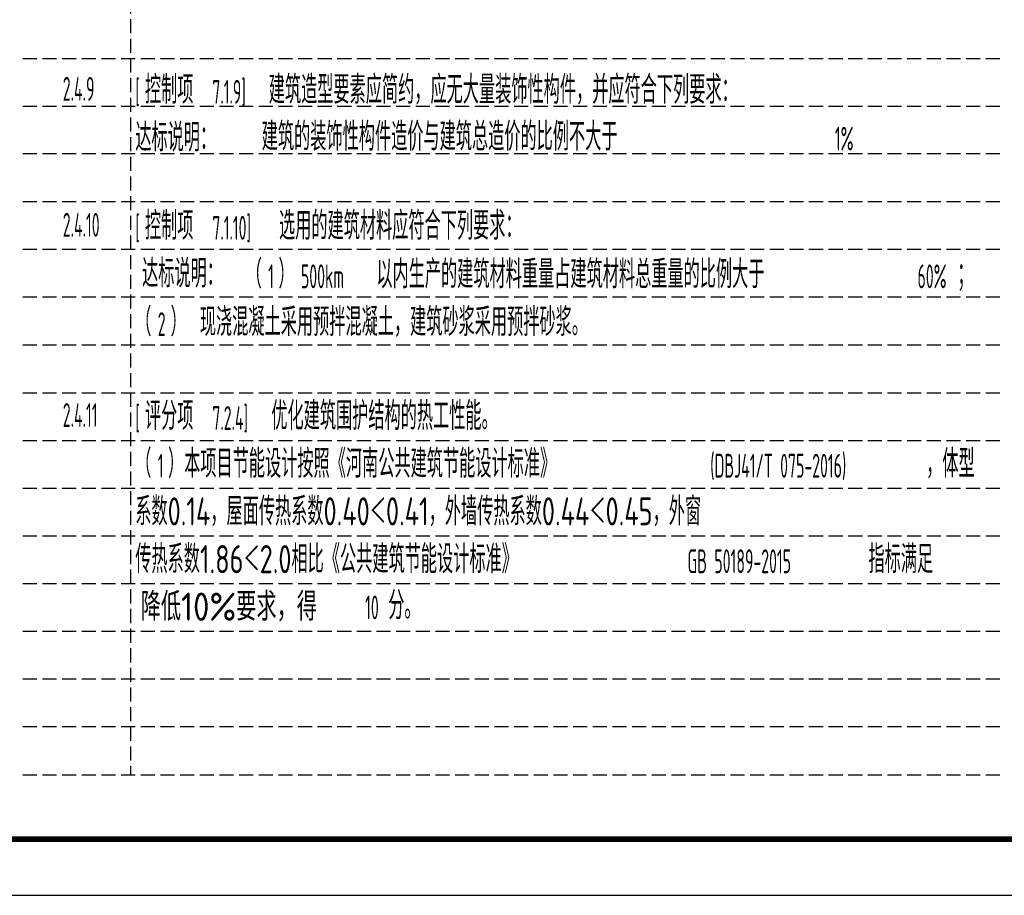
# Model space of a CAD drawing. Extents: x 1109697 to 1467097, y -139975 to 53891.
# Tile 96 of 256: x 1253382 to 1270916, y -139975 to -124388. Entities that reach past the tile are written whole.
import ezdxf

# ---------------------------------------------------------------- set-up
doc = ezdxf.new("R2010")
doc.units = 0
doc.header["$LTSCALE"] = 1000
doc.header["$MEASUREMENT"] = 0
doc.linetypes.add('DASH', pattern=[0.35, 0.25, -0.1])
doc.layers.add('0稿纸', color=2, linetype='DASH', plot=False)
doc.layers.add('PUB_TEXT', color=7, linetype='Continuous')
doc.layers.add('PUB_TITLE', color=4, linetype='Continuous')
doc.styles.get("Standard").update_dxf_attribs({"font": 'gbenor.shx', "bigfont": 'gbcbig.shx'})

msp = doc.modelspace()

# ---------------------------------------------------------------- linework, layer by layer
at = {"layer": '0稿纸'}
for p, q in [((1255354, -83428, 0), (1255354, -137828, 0)), ((1253438, -125078, 0), (1270838, -125078, 0)), ((1253438, -125928, 0), (1270838, -125928, 0)), ((1270838, -126778, 0), (1253438, -126778, 0)), ((1270838, -127628, 0), (1253438, -127628, 0)), ((1270838, -128478, 0), (1253438, -128478, 0)), ((1270838, -129328, 0), (1253438, -129328, 0)), ((1253438, -130178, 0), (1270838, -130178, 0)), ((1253438, -131028, 0), (1270838, -131028, 0)), ((1253438, -131878, 0), (1270838, -131878, 0)), ((1253438, -132728, 0), (1270838, -132728, 0)), ((1253438, -133578, 0), (1270838, -133578, 0)), ((1270838, -134428, 0), (1253438, -134428, 0)), ((1270838, -135278, 0), (1253438, -135278, 0)), ((1270838, -136128, 0), (1253438, -136128, 0)), ((1270838, -136978, 0), (1253438, -136978, 0)), ((1253438, -137828, 0), (1270838, -137828, 0))]:
    msp.add_line(p, q, dxfattribs=at)
at = {"layer": 'PUB_TITLE'}
msp.add_lwpolyline([(1193797, -139975), (1277897, -139975), (1277897, -80575), (1193797, -80575)], close=True, dxfattribs=at)
at = {"layer": 'PUB_TITLE', "const_width": 100}
msp.add_lwpolyline([(1196297, -138975), (1276897, -138975), (1276897, -81575), (1196297, -81575)], close=True, dxfattribs=at)

# ---------------------------------------------------------------- texts
at = {"color": 18, "true_color": 0x000000, "insert": (1255536, -134587), "char_height": 500, "width": 3617.17, "attachment_point": 1}
msp.add_mtext('降低10%要求，得', dxfattribs=at)
at = {"layer": 'PUB_TEXT', "color": 18, "true_color": 0x000000, "width": 0.8}
for s, p in [('96路、206路、V16路、大数据产业园专线、伊滨环线等多条公交线路经过，得', (1237232, -125034, 0)), ('）项目场地西侧和东侧设有场地公园，距离分别为得10.6m和12.7m，得', (1237623, -135230, 0))]:
    msp.add_text(s, height=500, dxfattribs=at).set_placement(p)
at = {"layer": 'PUB_TEXT'}
for s, height, width, p in [('控制项', 500, 0.8, (1255612, -125884, 0)), ('建筑造型要素应简约，应无大量装饰性构件，并应符合下列要求：', 500, 0.8, (1257817, -125884, 0)), ('2.4.9', 425, 0.564706, (1254149, -125831, 0)), ('[', 425, 0.564706, (1255440, -125884, 0)), ('7.1.9]', 425, 0.564706, (1256812, -125884, 0)), ('达标说明：', 500, 0.8, (1255440, -126734, 0)), ('建筑的装饰性构件造价与建筑总造价的比例不大于', 500, 0.8, (1257692, -126718, 0)), ('1%%%', 425, 0.564706, (1267899, -126718, 0)), ('）建筑室内公共区域、室外公共活动场地及道路均满足无障碍设计要求，得', 500, 0.8, (1237623, -127584, 0)), ('2.4.10', 425, 0.564706, (1254149, -128252, 0)), ('控制项', 500, 0.8, (1255612, -128305, 0)), ('选用的建筑材料应符合下列要求：', 500, 0.8, (1258000, -128305, 0)), ('[', 425, 0.564706, (1255440, -128305, 0)), ('7.1.10]', 425, 0.564706, (1256812, -128305, 0)), ('达标说明：', 500, 0.8, (1255561, -129155, 0)), ('（', 500, 0.8, (1257407, -129169, 0)), ('）', 500, 0.8, (1257990, -129169, 0)), ('以内生产的建筑材料重量占建筑材料总重量的比例大于', 500, 0.8, (1259733, -129169, 0)), ('；', 500, 0.8, (1270079, -129169, 0)), ('1', 425, 0.564706, (1257807, -129169, 0)), ('500km', 425, 0.564706, (1258390, -129169, 0)), ('60%', 425, 0.564706, (1269370, -129169, 0)), ('（', 500, 0.8, (1255440, -130019, 0)), ('）', 500, 0.8, (1256069, -130019, 0)), ('现浇混凝土采用预拌混凝土，建筑砂浆采用预拌砂浆。', 500, 0.8, (1256590, -130019, 0)), ('2', 425, 0.564706, (1255840, -130019, 0)), ('项目设置办公、档案室、会议室、接待室、咖啡厅、呼叫坐席等多种功能房间，部分区域', 500, 0.8, (1237131, -130984, 0)), ('评分项', 500, 0.8, (1255612, -131691, 0)), ('优化建筑围护结构的热工性能。', 500, 0.8, (1257863, -131691, 0)), ('如咖啡厅、大堂、室外场地等，可向社会公众提供开放的公共活动空间，场地不封闭。', 500, 0.8, (1237131, -131834, 0)), ('2.4.11', 425, 0.564706, (1254149, -131638, 0)), ('[', 425, 0.564706, (1255440, -131691, 0)), ('7.2.4]', 425, 0.564706, (1256812, -131691, 0)), ('（', 500, 0.8, (1255440, -132541, 0)), ('）本项目节能设计按照《河南公共建筑节能设计标准》', 500, 0.8, (1256023, -132541, 0)), ('，体型', 500, 0.8, (1269524, -132541, 0)), ('项目配置电动汽车充电桩，数量比例不低于10％。项目东南侧154m设置有园区', 500, 0.8, (1237131, -132684, 0)), ('1', 425, 0.564706, (1255840, -132541, 0)), ('(DBJ41/T 075-2016)', 425, 0.564706, (1265679, -132541, 0)), ('系数0.14，屋面传热系数0.40＜0.41，外墙传热系数0.44＜0.45，外窗', 500, 0.8, (1255440, -133391, 0)), ('传热系数1.86＜2.0相比《公共建筑节能设计标准》', 500, 0.8, (1255440, -134241, 0)), ('指标满足', 500, 0.8, (1268497, -134241, 0)), ('GB 50189-2015', 425, 0.564706, (1265274, -134241, 0)), ('10', 425, 0.564706, (1259534, -135063, 0)), ('分。', 500, 0.8, (1259945, -135063, 0))]:
    msp.add_text(s, height=height, dxfattribs=dict(at, width=width)).set_placement(p)

doc.saveas('drawing.dxf')
